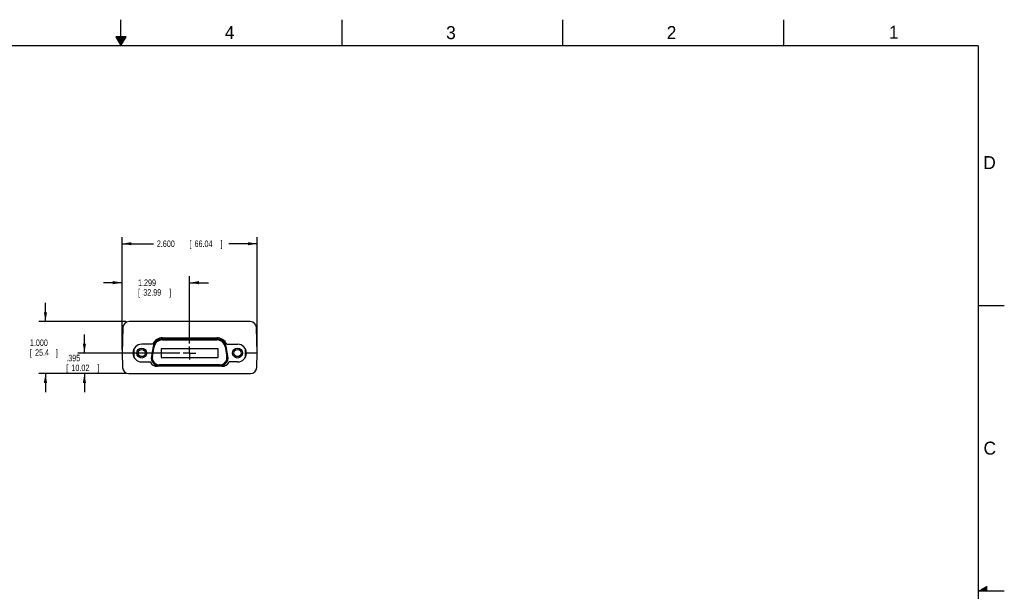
# Model space of a CAD drawing. Header units: inches. Extents: x 0 to 34, y 0 to 22.
# Tile 12 of 12: x 15.1 to 34, y 11 to 22. Entities that reach past the tile are written whole.
import ezdxf

# ---------------------------------------------------------------- set-up
doc = ezdxf.new("R2010")
doc.units = ezdxf.units.IN
doc.header["$LTSCALE"] = 1.87
doc.header["$MEASUREMENT"] = 0
doc.linetypes.add('CENTER', pattern=[0.6, 0.375, -0.075, 0.075, -0.075])
doc.layers.get('0').update_dxf_attribs({"linetype": 'CONTINUOUS'})
doc.layers.add('DEFAULT_1', color=7, linetype='CENTER')
doc.layers.add('DIMENSIONS', color=7, linetype='CONTINUOUS')
doc.styles.get("Standard").update_dxf_attribs({"font": 'txt', "width": 0.8})
doc.dimstyles.new('DIMSTYLE_1', dxfattribs={"dimtxt": 0.125, "dimasz": 0.18, "dimexe": 0.18, "dimexo": 0.0625, "dimgap": 0.09, "dimtad": 0, "dimtih": 1, "dimtoh": 1, "dimdec": 3, "dimzin": 4, "dimdsep": 46, "dimtxsty": 'STANDARD', "dimblk": '_FILLED', "dimblk1": '_FILLED', "dimblk2": '_FILLED', "dimcen": 0.09, "dimadec": 0, "dimazin": 0, "dimtp": 0.01, "dimtm": 0.01, "dimtfac": 1, "dimtdec": 3, "dimtofl": 0, "dimtmove": 0, "dimatfit": 3, "dimldrblk": '_FILLED', "dimfxl": 1, "dimtolj": 1, "dimtzin": 4, "dimarcsym": 0})

# ---------------------------------------------------------------- blocks, each defined once
blk = doc.blocks.new('_FILLED')
at = {"color": 0, "linetype": 'BYBLOCK'}
blk.add_solid([(0, 0), (-1, 0.17), (-1, -0.17)], dxfattribs=at)
blk = doc.blocks.new('*D0')
at = {"layer": 'DIMENSIONS', "color": 2, "linetype": 'CONTINUOUS'}
for p, q in [((15.546, 16.187), (15.546, 16.547)), ((17.093, 16.187), (15.421, 16.187)), ((17.087, 15.187), (15.421, 15.187)), ((15.546, 15.187), (15.546, 14.827))]:
    blk.add_line(p, q, dxfattribs=at)
at = {"layer": 'DIMENSIONS', "color": 2, "linetype": 'CONTINUOUS', "xscale": 0.18, "yscale": 0.18, "zscale": 0.18}
for p, rotation in [((15.546, 16.187), 270), ((15.546, 15.187), 90)]:
    blk.add_blockref('_FILLED', p, dxfattribs=dict(at, rotation=rotation))
at = {"layer": 'DIMENSIONS', "color": 2, "linetype": 'CONTINUOUS', "width": 0.8}
for s, p in [('1.000', (15.246, 15.718)), ('[', (15.246, 15.53)), ('25.4', (15.346, 15.53)), (']', (15.746, 15.53))]:
    blk.add_text(s, height=0.125, dxfattribs=at).set_placement(p)
blk = doc.blocks.new('*D4')
at = {"layer": 'DIMENSIONS', "color": 2, "linetype": 'CONTINUOUS'}
for p, q in [((17.022, 15.644), (17.022, 17.812)), ((17.022, 17.687), (17.628, 17.687)), ((19.622, 17.687), (19.078, 17.687)), ((19.622, 15.644), (19.622, 17.812))]:
    blk.add_line(p, q, dxfattribs=at)
at = {"layer": 'DIMENSIONS', "color": 2, "linetype": 'CONTINUOUS', "xscale": 0.18, "yscale": 0.18, "zscale": 0.18, "rotation": 180}
blk.add_blockref('_FILLED', (17.022, 17.687), dxfattribs=at)
at = {"layer": 'DIMENSIONS', "color": 2, "linetype": 'CONTINUOUS', "xscale": 0.18, "yscale": 0.18, "zscale": 0.18}
blk.add_blockref('_FILLED', (19.622, 17.687), dxfattribs=at)
at = {"layer": 'DIMENSIONS', "color": 2, "linetype": 'CONTINUOUS', "width": 0.8}
for s, p in [('2.600', (17.69, 17.624)), ('[', (18.315, 17.624)), ('66.04', (18.415, 17.624)), (']', (18.915, 17.624))]:
    blk.add_text(s, height=0.125, dxfattribs=at).set_placement(p)
blk = doc.blocks.new('*D5')
at = {"layer": 'DIMENSIONS', "color": 2, "linetype": 'CONTINUOUS'}
for p, q in [((16.296, 15.581), (16.296, 15.941)), ((18.133, 15.581), (16.171, 15.581)), ((17.087, 15.187), (16.171, 15.187)), ((16.296, 15.187), (16.296, 14.827))]:
    blk.add_line(p, q, dxfattribs=at)
at = {"layer": 'DIMENSIONS', "color": 2, "linetype": 'CONTINUOUS', "xscale": 0.18, "yscale": 0.18, "zscale": 0.18}
for p, rotation in [((16.296, 15.581), 270), ((16.296, 15.187), 90)]:
    blk.add_blockref('_FILLED', p, dxfattribs=dict(at, rotation=rotation))
at = {"layer": 'DIMENSIONS', "color": 2, "linetype": 'CONTINUOUS', "width": 0.8}
for s, p in [('.395', (15.946, 15.423)), ('[', (15.946, 15.235)), ('10.02', (16.046, 15.235)), (']', (16.546, 15.235))]:
    blk.add_text(s, height=0.125, dxfattribs=at).set_placement(p)
blk = doc.blocks.new('*D6')
at = {"layer": 'DIMENSIONS', "color": 2, "linetype": 'CONTINUOUS'}
for p, q in [((17.022, 15.644), (17.022, 17.062)), ((18.321, 15.769), (18.321, 17.062)), ((17.022, 16.937), (16.662, 16.937)), ((18.321, 16.937), (18.681, 16.937))]:
    blk.add_line(p, q, dxfattribs=at)
at = {"layer": 'DIMENSIONS', "color": 2, "linetype": 'CONTINUOUS', "xscale": 0.18, "yscale": 0.18, "zscale": 0.18}
blk.add_blockref('_FILLED', (17.022, 16.937), dxfattribs=at)
at = {"layer": 'DIMENSIONS', "color": 2, "linetype": 'CONTINUOUS', "xscale": 0.18, "yscale": 0.18, "zscale": 0.18, "rotation": 180}
blk.add_blockref('_FILLED', (18.321, 16.937), dxfattribs=at)
at = {"layer": 'DIMENSIONS', "color": 2, "linetype": 'CONTINUOUS', "width": 0.8}
for s, p in [('1.299', (17.328, 16.874)), ('[', (17.328, 16.687)), ('32.99', (17.428, 16.687)), (']', (17.928, 16.687))]:
    blk.add_text(s, height=0.125, dxfattribs=at).set_placement(p)

msp = doc.modelspace()

# ---------------------------------------------------------------- linework, layer by layer
at = {"color": 2, "linetype": 'CONTINUOUS'}
for p, q in [((17, 21.5), (17, 22)), ((21.25, 22), (21.25, 21.5)), ((25.5, 22), (25.5, 21.5)), ((29.75, 22), (29.75, 21.5)), ((16.902, 21.6697), (17, 21.5)), ((17.098, 21.6697), (16.902, 21.6697)), ((16.9076, 21.66), (17.0924, 21.66)), ((16.9134, 21.65), (17.0866, 21.65)), ((16.9192, 21.64), (17.0808, 21.64)), ((16.925, 21.63), (17.0751, 21.63)), ((16.9307, 21.62), (17.0693, 21.62)), ((16.9365, 21.61), (17.0635, 21.61)), ((17, 21.5), (17.098, 21.6697)), ((16.9423, 21.6), (17.0578, 21.6)), ((16.9481, 21.59), (17.052, 21.59)), ((16.9538, 21.58), (17.0462, 21.58)), ((16.9596, 21.57), (17.0404, 21.57)), ((16.9654, 21.56), (17.0347, 21.56)), ((16.9712, 21.55), (17.0289, 21.55)), ((16.9769, 21.54), (17.0231, 21.54)), ((16.9827, 21.53), (17.0173, 21.53)), ((16.9885, 21.52), (17.0116, 21.52)), ((16.9942, 21.51), (17.0058, 21.51)), ((33.5, 16.5), (34, 16.5)), ((34, 11), (33.5, 11)), ((33.5173, 11.01), (33.6697, 11.01)), ((33.5347, 11.02), (33.6697, 11.02)), ((33.552, 11.03), (33.6697, 11.03)), ((33.5693, 11.04), (33.6697, 11.04)), ((33.5866, 11.05), (33.6697, 11.05)), ((33.6039, 11.06), (33.6697, 11.06)), ((33.6213, 11.07), (33.6697, 11.07)), ((33.6386, 11.08), (33.6697, 11.08)), ((33.6559, 11.09), (33.6697, 11.09))]:
    msp.add_line(p, q, dxfattribs=at)
at = {"color": 7, "linetype": 'CONTINUOUS'}
for p, q in [((19.4879, 16.1865), (17.1553, 16.1865)), ((17.0344, 16.0687), (17.0216, 15.5815)), ((19.6216, 15.5815), (19.6089, 16.0687)), ((17.6092, 15.7515), (17.3991, 15.7515)), ((18.8472, 15.8545), (17.7941, 15.8545)), ((17.7941, 15.8345), (18.8472, 15.8345)), ((17.8016, 15.8775), (18.8416, 15.8775)), ((19.0341, 15.7515), (19.2441, 15.7515)), ((17.0216, 15.5815), (17.0289, 15.3043)), ((17.2291, 15.5815), (17.0216, 15.5815)), ((17.2302, 15.5665), (17.2456, 15.5665)), ((17.2456, 15.6538), (17.2456, 15.5088)), ((17.3041, 15.5815), (17.3305, 15.5815)), ((17.3054, 15.5665), (17.3056, 15.5665)), ((17.4677, 15.5815), (17.4941, 15.5815)), ((17.6168, 15.7058), (17.5839, 15.5194)), ((17.6036, 15.5159), (17.6365, 15.7023)), ((17.7706, 15.6625), (17.7706, 15.4995)), ((18.8706, 15.6625), (17.7706, 15.6625)), ((18.8706, 15.4995), (18.8706, 15.6625)), ((19.0048, 15.7023), (19.0376, 15.5159)), ((19.0573, 15.5194), (19.0245, 15.7058)), ((19.1471, 15.5815), (19.1735, 15.5815)), ((19.3107, 15.5815), (19.3371, 15.5815)), ((19.3956, 15.5051), (19.3956, 15.6586)), ((19.3956, 15.5665), (19.4131, 15.5665)), ((19.6216, 15.5815), (19.4141, 15.5815)), ((19.6144, 15.3043), (19.6216, 15.5815)), ((17.3991, 15.4115), (17.5615, 15.4115)), ((18.9022, 15.3545), (17.739, 15.3545)), ((17.7706, 15.4995), (18.8706, 15.4995)), ((19.2441, 15.4115), (19.0818, 15.4115)), ((17.1498, 15.1865), (19.4934, 15.1865)), ((18.9416, 15.3265), (17.7016, 15.3265)), ((17.739, 15.3345), (18.9022, 15.3345))]:
    msp.add_line(p, q, dxfattribs=at)
at = {"color": 7, "linetype": 'CONTINUOUS', "const_width": 0.02}
for points in [[(33.5, 21.5), (0.5, 21.5)], [(33.5, 0.5), (33.5, 21.5)]]:
    msp.add_lwpolyline(points, dxfattribs=at)
at = {"color": 7, "linetype": 'CONTINUOUS'}
for centre, radius in [((17.3991, 15.5815), 0.095), ((17.3991, 15.5815), 0.0689), ((19.2421, 15.5815), 0.095), ((19.2421, 15.5815), 0.0689)]:
    msp.add_circle(centre, radius, dxfattribs=at)
for centre, radius, start, end in [((17.1553, 16.0655), 0.121, 90, 178.5), ((19.4879, 16.0655), 0.121, 1.5, 90), ((17.3991, 15.5815), 0.17, 90, 270), ((17.8016, 15.6675), 0.21, 90, 156.42182), ((17.7941, 15.6745), 0.18, 90, 170), ((17.7941, 15.6745), 0.16, 90, 170), ((18.8416, 15.6675), 0.21, 23.57818, 90), ((18.8472, 15.6745), 0.18, 10, 90), ((18.8472, 15.6745), 0.16, 10, 90), ((19.2441, 15.5815), 0.17, 270, 90), ((17.7016, 15.4845), 0.158, 207.51787, 270), ((17.739, 15.492), 0.1575, 170, 270), ((17.739, 15.492), 0.1375, 170, 270), ((18.9022, 15.492), 0.1575, 270, 10), ((18.9022, 15.492), 0.1375, 270, 10), ((18.9416, 15.4845), 0.158, 270, 332.48213), ((17.1498, 15.3075), 0.121, 181.5, 270), ((19.4934, 15.3075), 0.121, 270, 358.5)]:
    msp.add_arc(centre, radius, start, end, dxfattribs=at)
at = {"layer": 'DEFAULT_1', "color": 7, "linetype": 'CENTER'}
for q in [(18.1955, 15.581), (18.3206, 15.7061), (18.4421, 15.581), (18.3206, 15.4559)]:
    msp.add_line((18.3206, 15.581), q, dxfattribs=at)

# ---------------------------------------------------------------- texts
at = {"color": 2, "linetype": 'CONTINUOUS'}
for s, p in [('4', (18.9977, 21.6277)), ('3', (23.257, 21.6259)), ('2', (27.5025, 21.6262)), ('1', (31.7781, 21.6326)), ('D', (33.5947, 19.1236)), ('C', (33.6004, 13.6267))]:
    msp.add_text(s, height=0.25, dxfattribs=at).set_placement(p)

# ---------------------------------------------------------------- dimensions: what is measured, and where the dimension line sits
at = {"layer": 'DIMENSIONS', "color": 2, "linetype": 'CONTINUOUS'}
dim = msp.add_linear_dim(base=(19.6216, 17.6865), p1=(17.0216, 15.644), p2=(19.6216, 15.644), dimstyle='DIMSTYLE_1', dxfattribs=at)
dim.commit()
dim.dimension.update_dxf_attribs({"geometry": '*D4', "text_midpoint": (18.353, 17.6865), "dimtype": 160})
for base, p1, p2, angle, picture, middle in [((17.0216, 16.9365), (18.3206, 15.7686), (17.0216, 15.644), 180, '*D6', (17.6779, 16.8428)), ((15.5456, 15.1865), (17.0928, 16.1865), (17.0873, 15.1865), 270, '*D0', (15.5456, 15.6867)), ((16.2956267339, 15.5810166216), (17.0873431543, 15.1865166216), (18.1330267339, 15.5810166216), 90, '*D5', (16.2956267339, 15.3912680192))]:
    dim = msp.add_linear_dim(base=base, p1=p1, p2=p2, angle=angle, dimstyle='DIMSTYLE_1', dxfattribs=at)
    dim.commit()
    dim.dimension.update_dxf_attribs({"geometry": picture, "text_midpoint": middle, "dimtype": 160})

doc.saveas('drawing.dxf')
